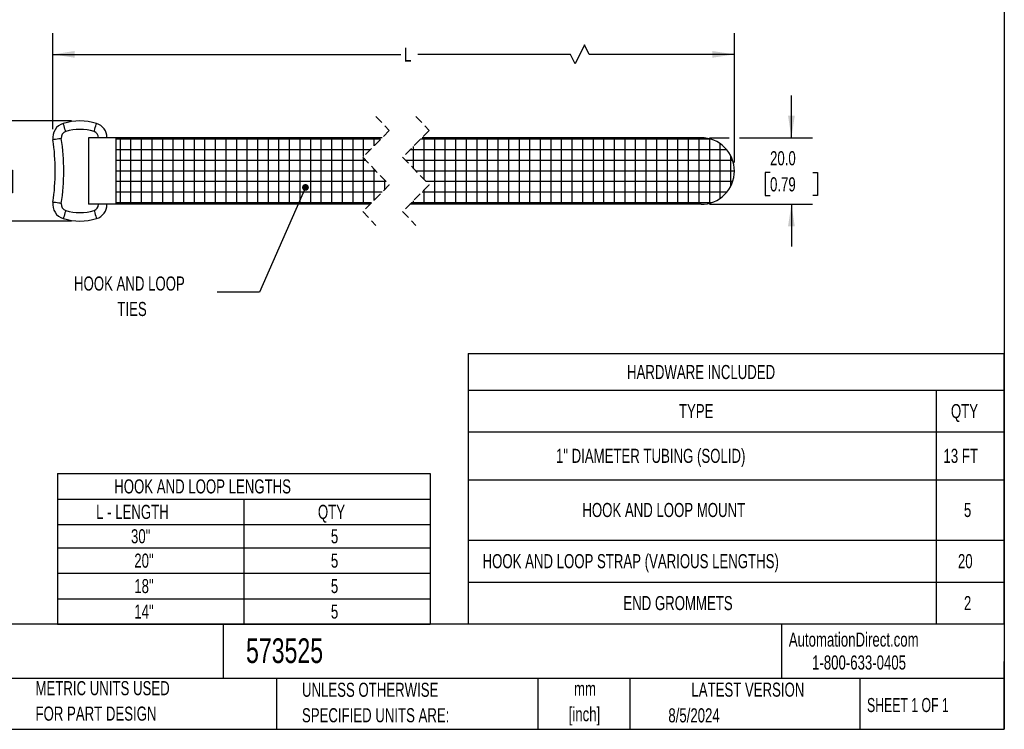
# Model space of a CAD drawing. Header units: millimetres. Extents: x 13 to 546, y 13 to 419.
# Tile 11 of 30: x 250 to 546, y 13 to 226. Entities that reach past the tile are written whole.
import ezdxf

# ---------------------------------------------------------------- set-up
doc = ezdxf.new("R2010")
doc.units = ezdxf.units.MM
doc.header["$LTSCALE"] = 2
doc.linetypes.add('HIDDEN', pattern=[1.905, 1.27, -0.635])
doc.layers.add('DIMENSIONS', color=140, linetype='Continuous', lineweight=25)
doc.layers.add('TEXT', color=140, linetype='Continuous', lineweight=25)
doc.styles.add('SLDTEXTSTYLE0', font='TXT', dxfattribs={"width": 0.7})
doc.styles.add('SLDTEXTSTYLE1', font='TXT', dxfattribs={"width": 0.65})
doc.dimstyles.new('SLDDIMSTYLE0', dxfattribs={"dimtxt": 0.18, "dimasz": 2.032, "dimexe": 0, "dimexo": 0.0625, "dimgap": 0, "dimtad": 0, "dimtih": 1, "dimtoh": 1, "dimdec": 0, "dimrnd": 1e-09, "dimzin": 0, "dimdsep": 46, "dimtxsty": 'Standard', "dimblk1": 'DOT', "dimblk2": 'DOT', "dimsah": 1, "dimcen": 0.09, "dimadec": 0, "dimazin": 0, "dimtfac": 2.032, "dimtdec": 0, "dimtofl": 0, "dimtmove": 0, "dimatfit": 3, "dimldrblk": 'DOT', "dimfxl": 0, "dimfrac": 2, "dimtolj": 1, "dimtzin": 0, "dimarcsym": 0})
doc.dimstyles.new('SLDDIMSTYLE1', dxfattribs={"dimtxt": 4.316016, "dimasz": 6.604, "dimexe": 0, "dimexo": 0.0625, "dimgap": 1.079004, "dimtad": 0, "dimtih": 1, "dimtoh": 1, "dimrnd": 1e-09, "dimzin": 4, "dimdsep": 46, "dimtxsty": 'SLDTEXTSTYLE0', "dimsah": 1, "dimcen": 0.09, "dimadec": 0, "dimazin": 1, "dimtfac": 1, "dimtmove": 0, "dimatfit": 0, "dimfxl": 0, "dimfrac": 2, "dimtolj": 1, "dimtzin": 12, "dimarcsym": 0})
doc.dimstyles.new('SLDDIMSTYLE2', dxfattribs={"dimtxt": 4.316016, "dimasz": 6.604, "dimexe": 0, "dimexo": 0.0625, "dimgap": 1.079004, "dimtad": 0, "dimtih": 1, "dimtoh": 1, "dimrnd": 1e-09, "dimzin": 12, "dimdsep": 46, "dimtxsty": 'SLDTEXTSTYLE0', "dimsah": 1, "dimcen": 0.09, "dimadec": 0, "dimazin": 3, "dimtfac": 1, "dimtofl": 0, "dimtmove": 0, "dimatfit": 3, "dimfxl": 0, "dimfrac": 2, "dimtolj": 1, "dimtzin": 12, "dimarcsym": 0})

# ---------------------------------------------------------------- blocks, each defined once
blk = doc.blocks.new('SW_TABLEANNOTATION_0')
at = {"layer": 'TEXT', "color": 0}
for p, q in [((0, 0), (0, -11)), ((0, 0), (140.51, 0)), ((140.51, 0), (160.82, 0)), ((160.82, 0), (160.82, -11)), ((0, -11), (0, -23.49)), ((0, -11), (140.51, -11)), ((140.51, -11), (140.51, -23.49)), ((140.51, -11), (160.82, -11)), ((160.82, -11), (160.82, -23.49)), ((0, -23.49), (0, -37.86)), ((0, -23.49), (140.51, -23.49)), ((140.51, -23.49), (140.51, -37.86)), ((140.51, -23.49), (160.82, -23.49)), ((160.82, -23.49), (160.82, -37.86)), ((0, -37.86), (0, -56)), ((0, -37.86), (140.51, -37.86)), ((140.51, -37.86), (140.51, -56)), ((140.51, -37.86), (160.82, -37.86)), ((160.82, -37.86), (160.82, -56)), ((0, -56), (0, -68.58)), ((0, -56), (140.51, -56)), ((140.51, -56), (140.51, -68.58)), ((140.51, -56), (160.82, -56)), ((160.82, -56), (160.82, -68.58)), ((0, -68.58), (0, -81.17)), ((0, -68.58), (140.51, -68.58)), ((140.51, -68.58), (140.51, -81.17)), ((140.51, -68.58), (160.82, -68.58)), ((160.82, -68.58), (160.82, -81.17)), ((0, -81.17), (140.51, -81.17)), ((140.51, -81.17), (160.82, -81.17))]:
    blk.add_line(p, q, dxfattribs=at)
at = {"layer": 'TEXT', "color": 0, "attachment_point": 1, "style": 'SLDTEXTSTYLE0'}
for s, insert, char_height in [('HARDWARE INCLUDED', (47.71, -3.4), 4.2333), ('TYPE', (63.29, -15.14), 4.233), ('QTY', (144.96, -15.14), 4.233), ('1" DIAMETER TUBING (SOLID)', (26.36, -28.57), 4.2333), ('13 FT', (142.72, -28.57), 4.233), ('HOOK AND LOOP MOUNT', (34.3, -44.83), 4.2333), ('5', (148.87, -44.83), 4.23), ('HOOK AND LOOP STRAP (VARIOUS LENGTHS)', (4.34, -60.19), 4.2333), ('20', (147.07, -60.19), 4.233), ('END GROMMETS', (46.61, -72.78), 4.2333), ('2', (148.87, -72.78), 4.23)]:
    blk.add_mtext(s, dxfattribs=dict(at, insert=insert, char_height=char_height))
blk = doc.blocks.new('SW_TABLEANNOTATION_1')
at = {"layer": 'TEXT', "color": 0}
for p, q in [((0, 0), (0, -7.64)), ((0, 0), (55.94, 0)), ((55.94, 0), (111.87, 0)), ((111.87, 0), (111.87, -7.64)), ((0, -7.64), (0, -15.29)), ((0, -7.64), (55.94, -7.64)), ((55.94, -7.64), (55.94, -15.29)), ((55.94, -7.64), (111.87, -7.64)), ((111.87, -7.64), (111.87, -15.29)), ((0, -15.29), (0, -22.28)), ((0, -15.29), (55.94, -15.29)), ((55.94, -15.29), (55.94, -22.28)), ((55.94, -15.29), (111.87, -15.29)), ((111.87, -15.29), (111.87, -22.28)), ((0, -22.28), (0, -29.93)), ((0, -22.28), (55.94, -22.28)), ((55.94, -22.28), (55.94, -29.93)), ((55.94, -22.28), (111.87, -22.28)), ((111.87, -22.28), (111.87, -29.93)), ((0, -29.93), (0, -37.57)), ((0, -29.93), (55.94, -29.93)), ((55.94, -29.93), (55.94, -37.57)), ((55.94, -29.93), (111.87, -29.93)), ((111.87, -29.93), (111.87, -37.57)), ((0, -37.57), (0, -45.22)), ((0, -37.57), (55.94, -37.57)), ((55.94, -37.57), (55.94, -45.22)), ((55.94, -37.57), (111.87, -37.57)), ((111.87, -37.57), (111.87, -45.22)), ((0, -45.22), (55.94, -45.22)), ((55.94, -45.22), (111.87, -45.22))]:
    blk.add_line(p, q, dxfattribs=at)
at = {"layer": 'TEXT', "color": 0, "attachment_point": 1, "style": 'SLDTEXTSTYLE0'}
for s, insert, char_height in [('HOOK AND LOOP LENGTHS', (17.06, -1.72), 4.2333), ('L - LENGTH', (11.62, -9.37), 4.233), ('QTY', (78.21, -9.37), 4.233), ('30"', (22.09, -16.69), 4.233), ('5', (82.11, -16.69), 4.23), ('20"', (23.08, -24.01), 4.233), ('5', (82.11, -24.01), 4.23), ('18"', (23.08, -31.65), 4.233), ('5', (82.11, -31.65), 4.23), ('14"', (23.08, -39.3), 4.233), ('5', (82.11, -39.3), 4.23)]:
    blk.add_mtext(s, dxfattribs=dict(at, insert=insert, char_height=char_height))
blk = doc.blocks.new('SW_BROKEN_VIEW_0')
at = {"color": 0}
for p, q in [((0, 0), (-79.4, 0)), ((-78.2, 0.47), (-78.2, -19.52)), ((-75.03, 0.47), (-75.03, -19.52)), ((-71.85, 0.47), (-71.85, -19.52)), ((-68.68, 0.47), (-68.68, -19.52)), ((-65.5, 0.47), (-65.5, -19.52)), ((-62.33, 0.47), (-62.33, -19.52)), ((-59.15, 0.47), (-59.15, -19.52)), ((-55.98, 0.47), (-55.98, -19.52)), ((-52.8, 0.47), (-52.8, -19.52)), ((-49.63, 0.47), (-49.63, -19.52)), ((-46.45, 0.47), (-46.45, -19.52)), ((-43.28, 0.47), (-43.28, -19.52)), ((-40.1, 0.47), (-40.1, -19.52)), ((-36.93, 0.47), (-36.93, -19.52)), ((-33.75, 0.47), (-33.75, -19.52)), ((-30.58, 0.47), (-30.58, -19.52)), ((-27.4, 0.47), (-27.4, -19.52)), ((-24.23, 0.47), (-24.23, -19.52)), ((-21.05, 0.47), (-21.05, -19.52)), ((-17.88, 0.47), (-17.88, -19.52)), ((-14.7, 0.47), (-14.7, -19.52)), ((-11.53, 0.47), (-11.53, -19.52)), ((-8.35, 0.47), (-8.35, -19.52)), ((-5.18, 0.47), (-5.18, -5.18)), ((-2, 0.47), (-2, -2)), ((99.29, 0), (12, 0)), ((13.01, 0.47), (13.01, -11.99)), ((16.19, 0.47), (16.19, -19.52)), ((19.36, 0.47), (19.36, -19.52)), ((22.54, 0.47), (22.54, -19.52)), ((25.71, 0.47), (25.71, -19.52)), ((28.89, 0.47), (28.89, -19.52)), ((32.06, 0.47), (32.06, -19.52)), ((35.24, 0.47), (35.24, -19.52)), ((38.41, 0.47), (38.41, -19.52)), ((41.59, 0.47), (41.59, -19.52)), ((44.76, 0.47), (44.76, -19.52)), ((47.94, 0.47), (47.94, -19.52)), ((51.11, 0.47), (51.11, -19.52)), ((54.29, 0.47), (54.29, -19.52)), ((57.46, 0.47), (57.46, -19.52)), ((60.64, 0.47), (60.64, -19.52)), ((63.81, 0.47), (63.81, -19.52)), ((66.99, 0.47), (66.99, -19.52)), ((70.16, 0.47), (70.16, -19.52)), ((73.34, 0.47), (73.34, -19.52)), ((76.51, 0.47), (76.51, -19.52)), ((79.69, 0.47), (79.69, -19.52)), ((82.86, 0.47), (82.86, -19.52)), ((86.04, 0.47), (86.04, -19.52)), ((89.21, 0.47), (89.21, -19.52)), ((92.39, 0.47), (92.39, -19.52)), ((95.56, 0.47), (95.56, -19.52)), ((98.74, 0.16), (98.74, -19.21)), ((9.84, -2.16), (9.84, -8.68)), ((101.91, -1.29), (101.91, -17.76)), ((-3.18, -3.18), (-79.4, -3.18)), ((-5.18, -5.53), (-5.18, -19.52)), ((6.66, -5.34), (6.66, -5.36)), ((103.97, -3.18), (8.82, -3.18)), ((105.09, -4.86), (105.09, -14.19)), ((-4.39, -6.35), (-79.4, -6.35)), ((-2, -8.85), (-2, -18.35)), ((105.73, -6.35), (7.61, -6.35)), ((-1.35, -9.53), (-79.4, -9.53)), ((106.24, -9.53), (10.65, -9.53)), ((1.69, -12.7), (-79.4, -12.7)), ((1.17, -12.16), (1.17, -15.18)), ((105.73, -12.7), (13.69, -12.7)), ((0.47, -15.88), (-79.4, -15.88)), ((103.97, -15.88), (12.47, -15.88)), ((13.01, -15.34), (13.01, -19.52)), ((-2.7, -19.05), (-79.4, -19.05)), ((99.29, -19.05), (9.3, -19.05)), ((9.84, -18.51), (9.84, -19.52))]:
    blk.add_line(p, q, dxfattribs=at)
blk = doc.blocks.new('_D_14')
at = {"layer": 'DIMENSIONS'}
for p, q in [((240.39, 195.35), (240.39, 208.05)), ((265.99, 195.35), (234.04, 195.35)), ((233.97, 180.6), (232.52, 180.6)), ((232.52, 180.6), (232.52, 173.74)), ((246.8, 180.6), (248.25, 180.6)), ((248.25, 180.6), (248.25, 173.74)), ((232.52, 173.74), (233.97, 173.74)), ((248.25, 173.74), (246.8, 173.74)), ((265.99, 165.31), (234.04, 165.31)), ((240.39, 165.31), (240.39, 152.61))]:
    blk.add_line(p, q, dxfattribs=at)
for points in [[(240.39, 195.35), (241.4, 201.96), (239.37, 201.96)], [(240.39, 165.31), (239.37, 158.71), (241.4, 158.71)]]:
    blk.add_solid(points, dxfattribs=at)
at = {"layer": 'DIMENSIONS', "char_height": 4.233, "attachment_point": 1, "style": 'SLDTEXTSTYLE0'}
for s, insert in [('30.0', (233.97, 187.02)), ('1.18', (233.97, 179.2))]:
    blk.add_mtext(s, dxfattribs=dict(at, insert=insert))
blk = doc.blocks.new('_D_15')
at = {"layer": 'DIMENSIONS'}
for p, q in [((482.18, 190.33), (482.18, 203.03)), ((457.58, 190.33), (463.51, 190.33)), ((466.56, 190.33), (488.53, 190.33)), ((475.76, 179.86), (474.31, 179.86)), ((474.31, 179.86), (474.31, 173)), ((488.59, 179.86), (490.04, 179.86)), ((490.04, 179.86), (490.04, 173)), ((474.31, 173), (475.76, 173)), ((490.04, 173), (488.59, 173)), ((457.58, 170.33), (488.53, 170.33)), ((482.18, 170.33), (482.18, 157.63))]:
    blk.add_line(p, q, dxfattribs=at)
for points in [[(482.18, 190.33), (483.19, 196.94), (481.16, 196.94)], [(482.18, 170.33), (481.16, 163.73), (483.19, 163.73)]]:
    blk.add_solid(points, dxfattribs=at)
at = {"layer": 'DIMENSIONS', "char_height": 4.233, "attachment_point": 1, "style": 'SLDTEXTSTYLE0'}
for s, insert in [('20.0', (475.76, 186.28)), ('0.79', (475.76, 178.45))]:
    blk.add_mtext(s, dxfattribs=dict(at, insert=insert))
blk = doc.blocks.new('_D_16')
at = {"layer": 'DIMENSIONS'}
for p, q in [((260.39, 192.9), (260.39, 221.7)), ((465.04, 182.87), (465.04, 221.7)), ((420.04, 218.18), (417.22, 212.53)), ((421.45, 215.35), (420.04, 218.18)), ((260.39, 215.35), (364.9, 215.35)), ((415.81, 215.35), (369.97, 215.35)), ((417.22, 212.53), (415.81, 215.35)), ((465.04, 215.35), (421.45, 215.35))]:
    blk.add_line(p, q, dxfattribs=at)
for points in [[(260.39, 215.35), (266.99, 214.34), (266.99, 216.37)], [(465.04, 215.35), (458.43, 216.37), (458.43, 214.34)]]:
    blk.add_solid(points, dxfattribs=at)
at = {"layer": 'DIMENSIONS', "insert": (365.86, 217.38), "char_height": 4.23, "attachment_point": 1, "style": 'SLDTEXTSTYLE0'}
blk.add_mtext('L', dxfattribs=at)
blk = doc.blocks.new('_Dot')
at = {"color": 0, "linetype": 'ByBlock', "lineweight": -2}
blk.add_line((-0.5, 0), (-1, 0), dxfattribs=at)
at = {"color": 0, "linetype": 'ByBlock', "const_width": 0.5}
blk.add_lwpolyline([(-0.25, 0, 1), (0.25, 0, 1)], format="xyb", close=True, dxfattribs=at)

msp = doc.modelspace()

# ---------------------------------------------------------------- linework, layer by layer
at = {"color": 7, "linetype": 'HIDDEN', "lineweight": 18}
for p, q in [((357.4434, 196.6838), (361.4434, 192.5088)), ((369.4434, 196.6838), (373.4434, 192.5088)), ((361.4434, 192.5088), (353.4434, 184.5088)), ((373.4434, 192.5088), (365.4434, 184.5088)), ((353.4434, 184.5088), (361.4434, 176.1588)), ((365.4434, 184.5088), (373.4434, 176.1588)), ((361.4434, 176.1588), (353.4434, 168.1588)), ((373.4434, 176.1588), (365.4434, 168.1588)), ((353.4434, 168.1588), (357.4434, 163.9838)), ((365.4434, 168.1588), (369.4434, 163.9838))]:
    msp.add_line(p, q, dxfattribs=at)
for p, q in [((271.1294, 190.3338), (271.1294, 170.3338)), ((279.3973, 190.3338), (271.1294, 190.3338)), ((279.3973, 170.3338), (279.3973, 190.3338)), ((359.2684, 190.3338), (279.3973, 190.3338)), ((455.0382, 190.3338), (371.2684, 190.3338)), ((279.3973, 170.3338), (271.1294, 170.3338)), ((355.6184, 170.3338), (279.3973, 170.3338)), ((455.0382, 170.3338), (367.6184, 170.3338))]:
    msp.add_line(p, q)
at = {"flags": 128}
for points in [[(264.2775, 192.1816), (264.2494, 192.2741), (264.1693, 192.5374), (264.0494, 192.9316), (263.9079, 193.3966), (263.7665, 193.8616), (263.6465, 194.2557), (263.5664, 194.5191), (263.5383, 194.6116)], [(272.7789, 192.1816), (272.807, 192.2741), (272.8871, 192.5374), (273.0071, 192.9316), (273.1485, 193.3966), (273.29, 193.8616), (273.4099, 194.2557), (273.49, 194.5191), (273.5181, 194.6116)], [(262.948, 190.077), (262.8523, 190.0627), (262.5801, 190.0219), (262.1726, 189.9609), (261.6919, 189.889), (261.2113, 189.817), (260.8038, 189.756), (260.5315, 189.7153), (260.4359, 189.7009)], [(262.948, 170.5906), (262.8523, 170.605), (262.5801, 170.6457), (262.1726, 170.7067), (261.6919, 170.7787), (261.2113, 170.8506), (260.8038, 170.9116), (260.5315, 170.9524), (260.4359, 170.9667)], [(264.2775, 168.4861), (264.2494, 168.3936), (264.1693, 168.1302), (264.0494, 167.736), (263.9079, 167.271), (263.7665, 166.8061), (263.6465, 166.4119), (263.5664, 166.1485), (263.5383, 166.056)], [(272.7789, 168.4861), (272.807, 168.3936), (272.8871, 168.1302), (273.0071, 167.736), (273.1485, 167.271), (273.29, 166.8061), (273.4099, 166.4119), (273.49, 166.1485), (273.5181, 166.056)]]:
    msp.add_lwpolyline(points, dxfattribs=at)
for centre, radius, start, end in [((268.5282, 178.2088), 17.145, 73.079629, 106.920371), ((264.832, 190.359), 4.445, 106.920393, 188.514033), ((264.832, 190.359), 1.905, 106.920641, 188.513763), ((268.5282, 178.2088), 14.605, 73.079672, 106.920382), ((272.2245, 190.3591), 1.905, 359.241046, 73.080322), ((272.2244, 190.359), 4.445, 359.67522, 73.079224), ((197.8643, 180.3338), 63.2689, 351.485917, 8.514083), ((197.8649, 180.3338), 65.8083, 351.485833, 8.514167), ((455.0382, 180.3338), 10, 359.999956, 89.999991), ((455.0382, 180.3338), 10, 270.000009, 0.000044), ((264.832, 170.3086), 4.445, 171.485967, 253.079607), ((264.832, 170.3086), 1.905, 171.486237, 253.079359), ((272.2245, 170.3086), 1.905, 286.919678, 0.758954), ((272.2244, 170.3086), 4.445, 286.920776, 0.32478), ((268.5282, 182.4588), 17.145, 253.079597, 286.920463), ((268.5282, 182.4588), 14.605, 253.07959, 286.92041)]:
    msp.add_arc(centre, radius, start, end)
at = {"layer": 'TEXT'}
for p, q in [((546.1, 419.1), (546.1, 12.7)), ((546.1, 44.2522), (12.7, 44.2522)), ((311.5178, 44.2522), (311.5178, 27.94)), ((479.1508, 44.2522), (479.1508, 27.94)), ((546.1, 12.7), (546.1, 33.02)), ((546.1, 27.94), (12.7, 27.94)), ((327.5604, 27.94), (327.5604, 12.7)), ((406.0486, 27.94), (406.0486, 12.7)), ((433.6242, 27.94), (433.6242, 12.7)), ((502.6975, 27.94), (502.6975, 12.7)), ((12.7, 12.7), (546.1, 12.7))]:
    msp.add_line(p, q, dxfattribs=at)

# ---------------------------------------------------------------- block references
at = {"color": 7, "linetype": 'Continuous'}
msp.add_blockref('SW_BROKEN_VIEW_0', (358.7934, 189.8588), dxfattribs=at)
at = {"layer": 'TEXT'}
for name, p in [('SW_TABLEANNOTATION_0', (385.1115, 125.4966)), ('SW_TABLEANNOTATION_1', (261.7894, 89.4705))]:
    msp.add_blockref(name, p, dxfattribs=at)

# ---------------------------------------------------------------- texts
for s, insert, char_height, attachment_point, style in [('HOOK AND LOOP', (283.399, 148.6683), 4.233333, 2, 'SLDTEXTSTYLE0'), ('TIES', (284.1952, 141.0239), 4.23333, 2, 'SLDTEXTSTYLE0'), ('AutomationDirect.com', (481.3899, 41.7531), 4.233333, 1, 'SLDTEXTSTYLE0'), ('573525', (318.4154, 40.0162), 7.40833, 1, 'SLDTEXTSTYLE0'), ('1-800-633-0405', (488.3832, 34.874), 4.233333, 1, 'SLDTEXTSTYLE0'), ('METRIC UNITS USED', (255.2087, 27.1717), 4.233333, 1, 'SLDTEXTSTYLE0'), ('UNLESS OTHERWISE', (335.2158, 26.6844), 4.233333, 1, 'SLDTEXTSTYLE0'), ('LATEST VERSION', (469.1043, 26.728), 4.233333, 2, 'SLDTEXTSTYLE0'), ('mm', (420.1977, 27.0037), 4.23333, 2, 'SLDTEXTSTYLE0'), ('SHEET 1 OF 1', (504.8826, 22.103), 4.233333, 1, 'SLDTEXTSTYLE1'), ('FOR PART DESIGN', (255.2087, 19.5272), 4.233333, 1, 'SLDTEXTSTYLE0'), ('SPECIFIED UNITS ARE:', (335.2158, 19.04), 4.233333, 1, 'SLDTEXTSTYLE0'), ('[inch]', (420.0302, 19.3593), 4.23333, 2, 'SLDTEXTSTYLE0'), ('8/5/2024', (445.2256, 19.0105), 4.23333, 1, 'SLDTEXTSTYLE0')]:
    msp.add_mtext(s, dxfattribs=dict(at, insert=insert, char_height=char_height, attachment_point=attachment_point, style=style))

# ---------------------------------------------------------------- dimensions: what is measured, and where the dimension line sits
at = {"layer": 'DIMENSIONS'}
dim = msp.add_linear_dim(base=(465.0382, 215.3538), p1=(260.387, 190.359), p2=(465.0382, 180.3338), text='L', dimstyle='SLDDIMSTYLE2', dxfattribs=at)
dim.commit()
dim.dimension.update_dxf_attribs({"geometry": '_D_16', "text_midpoint": (367.4365, 215.3538), "dimtype": 160})
for base, p1, p2, picture, middle in [((240.387, 195.3538), (268.5282, 165.3138), (268.5282, 195.3538), '_D_14', (240.387, 180.5982)), ((482.1765, 190.3338), (455.0382, 170.3338), (455.0382, 190.3338), '_D_15', (482.1765, 179.8567))]:
    dim = msp.add_linear_dim(base=base, p1=p1, p2=p2, angle=90, dimstyle='SLDDIMSTYLE1', dxfattribs=at)
    dim.commit()
    dim.dimension.update_dxf_attribs({"geometry": picture, "text_midpoint": middle, "dimtype": 160})

# ---------------------------------------------------------------- leaders
at = {"layer": 'TEXT'}
msp.add_leader([(336.2651, 175.3971), (322.4467, 143.9211), (309.7467, 143.9211)], dimstyle='SLDDIMSTYLE0', dxfattribs=at)

doc.saveas('drawing.dxf')
